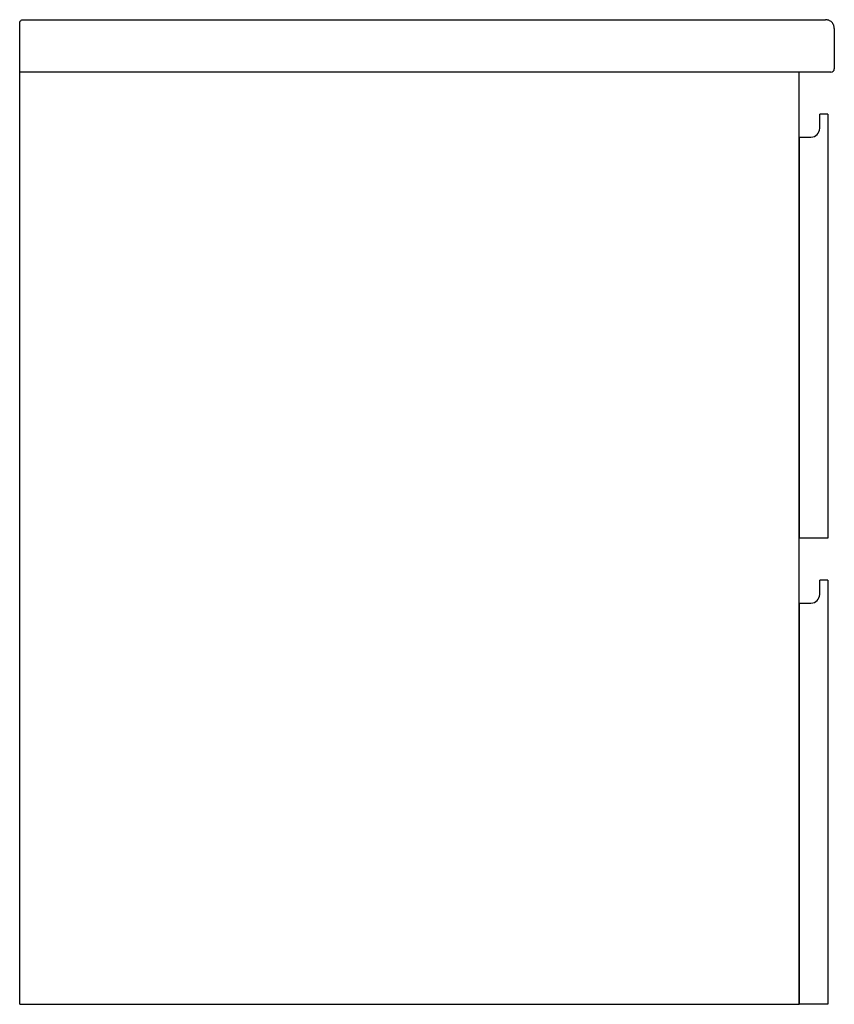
# Model space of a CAD drawing. Header units: millimetres. Extents: x 4244.41 to 4244.875, y 3065.548 to 3066.11.
import ezdxf

# ---------------------------------------------------------------- set-up
doc = ezdxf.new("R2010")
doc.units = ezdxf.units.MM
doc.layers.add('SANINDUSA', color=3, linetype='Continuous')

msp = doc.modelspace()

# ---------------------------------------------------------------- linework, layer by layer
at = {"layer": 'SANINDUSA'}
for p, q in [((4244.43015, 3066.10974), (4244.85515, 3066.10974)), ((4244.41015, 3066.09774), (4244.41015, 3066.10774)), ((4244.87515, 3066.10474), (4244.87515, 3066.08174)), ((4244.41015, 3065.54774), (4244.41015, 3066.09774)), ((4244.43015, 3066.07974), (4244.41015, 3066.07974)), ((4244.85515, 3066.07974), (4244.43015, 3066.07974)), ((4244.87315, 3066.07974), (4244.85515, 3066.07974)), ((4244.85515, 3065.54774), (4244.85515, 3066.07974)), ((4244.8668, 3066.04774), (4244.8668, 3066.05574)), ((4244.8715, 3066.05574), (4244.8668, 3066.05574)), ((4244.8715, 3066.05574), (4244.8715, 3065.81374)), ((4244.85515, 3066.04274), (4244.85515, 3065.81374)), ((4244.85515, 3066.04274), (4244.8618, 3066.04274)), ((4244.8715, 3065.81374), (4244.85515, 3065.81374)), ((4244.8668, 3065.78174), (4244.8668, 3065.78974)), ((4244.8715, 3065.78974), (4244.8668, 3065.78974)), ((4244.8715, 3065.78974), (4244.8715, 3065.54774)), ((4244.85515, 3065.77674), (4244.85515, 3065.54774)), ((4244.85515, 3065.77674), (4244.8618, 3065.77674)), ((4244.41015, 3065.54774), (4244.85515, 3065.54774)), ((4244.8715, 3065.54774), (4244.85515, 3065.54774))]:
    msp.add_line(p, q, dxfattribs=at)
for centre, radius in [((4244.87315, 3066.08174), 0.002), ((4244.8618, 3066.04774), 0.005), ((4244.8618, 3065.78174), 0.005)]:
    msp.add_arc(centre, radius, 270, 0, dxfattribs=at)
for points, knots in [([(4244.41015, 3066.10774), (4244.41018, 3066.108), (4244.41024, 3066.10853), (4244.4107, 3066.10919), (4244.41136, 3066.10965), (4244.41188, 3066.10971), (4244.41215, 3066.10974)], [0, 0, 0, 0, 0.25, 0.5, 0.75, 1, 1, 1, 1]), ([(4244.41215, 3066.10974), (4244.41224, 3066.10974), (4244.41243, 3066.10974), (4244.4136, 3066.10974), (4244.41485, 3066.10974), (4244.41593, 3066.10974), (4244.41715, 3066.10974), (4244.41883, 3066.10974), (4244.42115, 3066.10974), (4244.42408, 3066.10974), (4244.42711, 3066.10974), (4244.42913, 3066.10974), (4244.43015, 3066.10974)], [0, 0, 0, 0, 0.1348382, 0.2684638, 0.3336481, 0.3997828, 0.463682, 0.5278421, 0.6461937, 0.7683003, 0.8830867, 1, 1, 1, 1]), ([(4244.85515, 3066.10974), (4244.85613, 3066.10974), (4244.85809, 3066.10974), (4244.86092, 3066.10974), (4244.86353, 3066.10974), (4244.86582, 3066.10974), (4244.8677, 3066.10974), (4244.86909, 3066.10974), (4244.86998, 3066.10974), (4244.87009, 3066.10974), (4244.87015, 3066.10974)], [0, 0, 0, 0, 0.125006, 0.25, 0.375, 0.5, 0.625001, 0.75, 0.874994, 1, 1, 1, 1]), ([(4244.87515, 3066.10474), (4244.87508, 3066.10537), (4244.87498, 3066.10634), (4244.87435, 3066.1075), (4244.87371, 3066.1083), (4244.87291, 3066.10895), (4244.87174, 3066.10957), (4244.87078, 3066.10967), (4244.87015, 3066.10974)], [0, 0, 0, 0, 0.239457, 0.368361, 0.499999, 0.631641, 0.760543, 1, 1, 1, 1])]:
    msp.add_open_spline(points, degree=3, knots=knots, dxfattribs=at)

doc.saveas('drawing.dxf')
